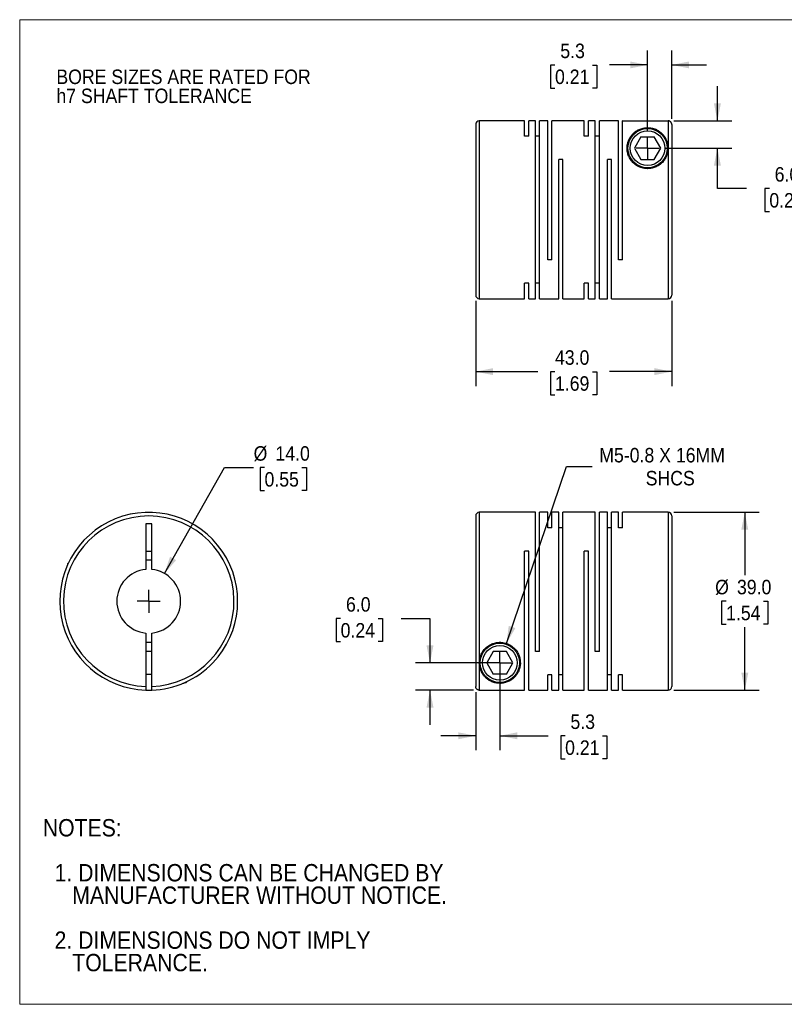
# Model space of a CAD drawing. Header units: millimetres. Extents: x 0 to 279, y 0 to 216.
# Tile 1 of 2: x 0 to 168, y 0 to 216. Entities that reach past the tile are written whole.
import ezdxf

# ---------------------------------------------------------------- set-up
doc = ezdxf.new("R2010")
doc.units = ezdxf.units.MM
doc.linetypes.add('SLD-Solid', pattern=[0])
doc.layers.add('SLD-0', color=7, linetype='SLD-Solid', lineweight=25)
doc.layers.add('TEXT', color=140, linetype='SLD-Solid', lineweight=25)
doc.styles.add('SLDTEXTSTYLE0', font='GOTHIC.TTF', dxfattribs={"width": 0.913})
doc.dimstyles.new('SLDDIMSTYLE0', dxfattribs={"dimtxt": 3.175, "dimasz": 3.81, "dimexe": 0, "dimexo": 0.0625, "dimgap": 0.79375, "dimtad": 0, "dimtih": 1, "dimtoh": 1, "dimdec": 1, "dimrnd": 1e-09, "dimzin": 4, "dimdsep": 46, "dimtxsty": 'SLDTEXTSTYLE0', "dimsah": 1, "dimcen": 0, "dimadec": 0, "dimazin": 1, "dimtfac": 1, "dimtdec": 1, "dimtofl": 0, "dimtmove": 0, "dimatfit": 3, "dimfxl": 0, "dimfrac": 2, "dimtolj": 1, "dimtzin": 12, "dimarcsym": 0})
doc.dimstyles.new('SLDDIMSTYLE1', dxfattribs={"dimtxt": 3.175, "dimasz": 3.81, "dimexe": 0, "dimexo": 0.0625, "dimgap": 0.79375, "dimtad": 0, "dimtih": 1, "dimtoh": 1, "dimdec": 1, "dimrnd": 1e-09, "dimzin": 12, "dimdsep": 46, "dimtxsty": 'SLDTEXTSTYLE0', "dimsah": 1, "dimcen": 0.09, "dimadec": 0, "dimazin": 3, "dimtfac": 1, "dimtdec": 1, "dimtmove": 0, "dimatfit": 0, "dimfxl": 0, "dimfrac": 2, "dimtolj": 1, "dimtzin": 12, "dimarcsym": 0})
doc.dimstyles.new('SLDDIMSTYLE2', dxfattribs={"dimtxt": 3.175, "dimasz": 3.81, "dimexe": 0, "dimexo": 0.0625, "dimgap": 0.79375, "dimtad": 0, "dimtih": 1, "dimtoh": 1, "dimdec": 1, "dimrnd": 1e-09, "dimzin": 4, "dimdsep": 46, "dimtxsty": 'SLDTEXTSTYLE0', "dimsah": 1, "dimcen": 0.09, "dimadec": 0, "dimazin": 1, "dimtfac": 1, "dimtdec": 1, "dimtmove": 0, "dimatfit": 0, "dimfxl": 0, "dimfrac": 2, "dimtolj": 1, "dimtzin": 12, "dimarcsym": 0})
doc.dimstyles.new('SLDDIMSTYLE3', dxfattribs={"dimtxt": 3.175, "dimasz": 3.81, "dimexe": 0, "dimexo": 0.0625, "dimgap": 0.79375, "dimtad": 0, "dimtih": 1, "dimtoh": 1, "dimdec": 1, "dimrnd": 1e-09, "dimzin": 12, "dimdsep": 46, "dimtxsty": 'SLDTEXTSTYLE0', "dimsah": 1, "dimcen": 0, "dimadec": 0, "dimazin": 3, "dimtfac": 1, "dimtdec": 1, "dimtofl": 0, "dimtmove": 0, "dimatfit": 3, "dimfxl": 0, "dimfrac": 2, "dimtolj": 1, "dimtzin": 12, "dimarcsym": 0})
doc.dimstyles.new('SLDDIMSTYLE4', dxfattribs={"dimtxt": 3.175, "dimasz": 3.81, "dimexe": 0, "dimexo": 0.0625, "dimgap": 0.79375, "dimtad": 0, "dimtih": 1, "dimtoh": 1, "dimdec": 1, "dimrnd": 1e-09, "dimzin": 4, "dimdsep": 46, "dimtxsty": 'SLDTEXTSTYLE0', "dimsah": 1, "dimcen": 0.09, "dimadec": 0, "dimazin": 1, "dimtfac": 1, "dimtdec": 1, "dimtofl": 0, "dimtmove": 0, "dimatfit": 3, "dimfxl": 0, "dimfrac": 2, "dimtolj": 1, "dimtzin": 12, "dimarcsym": 0})

# ---------------------------------------------------------------- blocks, each defined once
blk = doc.blocks.new('Block2')
at = {"color": 7, "linetype": 'SLD-Solid', "lineweight": 18}
for p, q in [((279.4, 215.9), (0, 215.9)), ((0, 0), (0, 215.9)), ((279.4, 0), (0, 0))]:
    blk.add_line(p, q, dxfattribs=at)
blk = doc.blocks.new('SW_NOTE_0_2')
at = {"layer": 'SLD-0', "color": 0, "char_height": 3.175, "attachment_point": 1, "style": 'SLDTEXTSTYLE0'}
for s, insert in [('BORE SIZES ARE RATED FOR ', (0, 4.06)), ('h7 SHAFT TOLERANCE', (0, -0.12))]:
    blk.add_mtext(s, dxfattribs=dict(at, insert=insert))
blk = doc.blocks.new('SW_NOTE_0_3')
at = {"layer": 'TEXT', "color": 0, "char_height": 3.81, "attachment_point": 1, "style": 'SLDTEXTSTYLE0'}
for s, insert in [('NOTES:', (0, 4.87)), ('  1. DIMENSIONS CAN BE CHANGED BY     ', (0, -4.99)), ('     MANUFACTURER WITHOUT NOTICE.', (0, -9.91)), ('  2. DIMENSIONS DO NOT IMPLY ', (0, -19.77)), ('     TOLERANCE.', (0, -24.69))]:
    blk.add_mtext(s, dxfattribs=dict(at, insert=insert))
blk = doc.blocks.new('_D')
at = {"layer": 'SLD-0'}
for p, q in [((31.76, 94.47), (44.95, 117.68)), ((44.95, 117.68), (51.3, 117.68)), ((53.69, 117.68), (52.73, 117.68)), ((52.73, 117.68), (52.73, 112.64)), ((61.91, 117.68), (62.87, 117.68)), ((62.87, 117.68), (62.87, 112.64)), ((52.73, 112.64), (53.69, 112.64)), ((62.87, 112.64), (61.91, 112.64))]:
    blk.add_line(p, q, dxfattribs=at)
blk.add_solid([(31.76, 94.47), (34.31, 97.4), (32.98, 98.16)], dxfattribs=at)
at = {"layer": 'SLD-0', "char_height": 3.175, "attachment_point": 1, "style": 'SLDTEXTSTYLE0'}
for s, insert in [('%%c', (51.3, 122.38)), ('14.0', (56.09, 122.38)), ('0.55', (53.69, 116.7))]:
    blk.add_mtext(s, dxfattribs=dict(at, insert=insert))
blk = doc.blocks.new('SW_CENTERMARKSYMBOL_0')
at = {"layer": 'SLD-0', "color": 0}
for q in [(0, 2.54), (-2.54, 0), (0, -2.54), (2.54, 0)]:
    blk.add_line((0, 0), q, dxfattribs=at)
blk = doc.blocks.new('_D_1')
at = {"layer": 'SLD-0'}
for p, q in [((105.3, 73.61), (105.3, 55.7)), ((100, 68.42), (100, 55.7)), ((100, 58.88), (92.38, 58.88)), ((105.3, 58.88), (115.86, 58.88)), ((119.61, 58.85), (118.64, 58.85)), ((118.64, 58.85), (118.64, 53.81)), ((127.82, 58.85), (128.79, 58.85)), ((128.79, 58.85), (128.79, 53.81)), ((118.64, 53.81), (119.61, 53.81)), ((128.79, 53.81), (127.82, 53.81))]:
    blk.add_line(p, q, dxfattribs=at)
for points in [[(100, 58.88), (96.19, 59.64), (96.19, 58.12)], [(105.3, 58.88), (109.11, 58.12), (109.11, 59.64)]]:
    blk.add_solid(points, dxfattribs=at)
at = {"layer": 'SLD-0', "char_height": 3.175, "attachment_point": 1, "style": 'SLDTEXTSTYLE0'}
for s, insert in [('5.3', (120.78, 63.55)), ('0.21', (119.61, 57.87))]:
    blk.add_mtext(s, dxfattribs=dict(at, insert=insert))
blk = doc.blocks.new('_D_2')
at = {"layer": 'SLD-0'}
for p, q in [((70.38, 84.58), (69.42, 84.58)), ((69.42, 84.58), (69.42, 79.54)), ((78.6, 84.58), (79.56, 84.58)), ((79.56, 84.58), (79.56, 79.54)), ((83.63, 84.61), (89.98, 84.61)), ((89.98, 84.61), (89.98, 74.88)), ((69.42, 79.54), (70.38, 79.54)), ((79.56, 79.54), (78.6, 79.54)), ((104.03, 74.88), (86.81, 74.88)), ((99.53, 68.89), (86.81, 68.89)), ((89.98, 68.89), (89.98, 61.27))]:
    blk.add_line(p, q, dxfattribs=at)
for points in [[(89.98, 74.88), (90.75, 78.69), (89.22, 78.69)], [(89.98, 68.89), (89.22, 65.08), (90.75, 65.08)]]:
    blk.add_solid(points, dxfattribs=at)
at = {"layer": 'SLD-0', "char_height": 3.175, "attachment_point": 1, "style": 'SLDTEXTSTYLE0'}
for s, insert in [('6.0', (71.56, 89.28)), ('0.24', (70.38, 83.6))]:
    blk.add_mtext(s, dxfattribs=dict(at, insert=insert))
blk = doc.blocks.new('_D_3')
at = {"layer": 'SLD-0'}
for p, q in [((106.75, 79.14), (119.95, 117.94)), ((119.95, 117.94), (125.51, 117.94))]:
    blk.add_line(p, q, dxfattribs=at)
blk.add_solid([(106.75, 79.14), (108.7, 82.5), (107.25, 82.99)], dxfattribs=at)
at = {"layer": 'SLD-0', "char_height": 3.175, "attachment_point": 1, "style": 'SLDTEXTSTYLE0'}
for s, insert in [('M5-0.8 X 16MM', (127.1, 122)), ('SHCS', (137.28, 116.96))]:
    blk.add_mtext(s, dxfattribs=dict(at, insert=insert))
blk = doc.blocks.new('_D_4')
at = {"layer": 'SLD-0'}
for p, q in [((143.47, 107.88), (162.19, 107.88)), ((159.01, 107.88), (159.01, 94.07)), ((154.91, 88.38), (153.94, 88.38)), ((153.94, 88.38), (153.94, 83.34)), ((163.12, 88.38), (164.08, 88.38)), ((164.08, 88.38), (164.08, 83.34)), ((153.94, 83.34), (154.91, 83.34)), ((159.01, 68.88), (159.01, 82.7)), ((164.08, 83.34), (163.12, 83.34)), ((143.47, 68.88), (162.19, 68.88))]:
    blk.add_line(p, q, dxfattribs=at)
for points in [[(159.01, 107.88), (158.25, 104.07), (159.77, 104.07)], [(159.01, 68.88), (159.77, 72.69), (158.25, 72.69)]]:
    blk.add_solid(points, dxfattribs=at)
at = {"layer": 'SLD-0', "char_height": 3.175, "attachment_point": 1, "style": 'SLDTEXTSTYLE0'}
for s, insert in [('%%c', (152.51, 93.08)), ('39.0', (157.3, 93.08)), ('1.54', (154.91, 87.4))]:
    blk.add_mtext(s, dxfattribs=dict(at, insert=insert))
blk = doc.blocks.new('SW_CENTERMARKSYMBOL_1')
at = {"layer": 'SLD-0', "color": 0}
for q in [(0, 2.54), (-2.54, 0), (0, -2.54), (2.54, 0)]:
    blk.add_line((0, 0), q, dxfattribs=at)
blk = doc.blocks.new('_D_6')
at = {"layer": 'SLD-0'}
for p, q in [((100, 154.26), (100, 135.56)), ((143, 154.26), (143, 135.56)), ((100, 138.73), (113.64, 138.73)), ((117.39, 138.71), (116.42, 138.71)), ((116.42, 138.71), (116.42, 133.67)), ((125.6, 138.71), (126.57, 138.71)), ((126.57, 138.71), (126.57, 133.67)), ((143, 138.73), (129.35, 138.73)), ((116.42, 133.67), (117.39, 133.67)), ((126.57, 133.67), (125.6, 133.67))]:
    blk.add_line(p, q, dxfattribs=at)
for points in [[(100, 138.73), (103.81, 137.97), (103.81, 139.5)], [(143, 138.73), (139.19, 139.5), (139.19, 137.97)]]:
    blk.add_solid(points, dxfattribs=at)
at = {"layer": 'SLD-0', "char_height": 3.175, "attachment_point": 1, "style": 'SLDTEXTSTYLE0'}
for s, insert in [('43.0', (117.39, 143.41)), ('1.69', (117.39, 137.72))]:
    blk.add_mtext(s, dxfattribs=dict(at, insert=insert))
blk = doc.blocks.new('_D_7')
at = {"layer": 'SLD-0'}
for p, q in [((137.7, 191.54), (137.7, 209.15)), ((143, 194.19), (143, 209.15)), ((117.39, 205.95), (116.42, 205.95)), ((116.42, 205.95), (116.42, 200.91)), ((125.6, 205.95), (126.57, 205.95)), ((126.57, 205.95), (126.57, 200.91)), ((137.7, 205.98), (129.35, 205.98)), ((143, 205.98), (150.62, 205.98)), ((116.42, 200.91), (117.39, 200.91)), ((126.57, 200.91), (125.6, 200.91))]:
    blk.add_line(p, q, dxfattribs=at)
for points in [[(137.7, 205.98), (133.89, 206.74), (133.89, 205.22)], [(143, 205.98), (146.81, 205.22), (146.81, 206.74)]]:
    blk.add_solid(points, dxfattribs=at)
at = {"layer": 'SLD-0', "char_height": 3.175, "attachment_point": 1, "style": 'SLDTEXTSTYLE0'}
for s, insert in [('5.3', (118.56, 210.65)), ('0.21', (117.39, 204.97))]:
    blk.add_mtext(s, dxfattribs=dict(at, insert=insert))
blk = doc.blocks.new('_D_8')
at = {"layer": 'SLD-0'}
for p, q in [((153.01, 193.72), (153.01, 201.34)), ((143.47, 193.72), (156.19, 193.72)), ((141.51, 187.73), (156.19, 187.73)), ((153.01, 178.9), (153.01, 187.73)), ((159.36, 178.9), (153.01, 178.9)), ((164.4, 178.88), (163.43, 178.88)), ((163.43, 178.88), (163.43, 173.84)), ((172.61, 178.88), (173.58, 178.88)), ((173.58, 178.88), (173.58, 173.84)), ((163.43, 173.84), (164.4, 173.84)), ((173.58, 173.84), (172.61, 173.84))]:
    blk.add_line(p, q, dxfattribs=at)
for points in [[(153.01, 193.72), (153.77, 197.53), (152.25, 197.53)], [(153.01, 187.73), (152.25, 183.92), (153.77, 183.92)]]:
    blk.add_solid(points, dxfattribs=at)
at = {"layer": 'SLD-0', "char_height": 3.175, "attachment_point": 1, "style": 'SLDTEXTSTYLE0'}
for s, insert in [('6.0', (165.57, 183.58)), ('0.24', (164.4, 177.89))]:
    blk.add_mtext(s, dxfattribs=dict(at, insert=insert))
blk = doc.blocks.new('SW_CENTERMARKSYMBOL_3')
at = {"layer": 'SLD-0', "color": 0}
for q in [(0, 2.54), (-2.54, 0), (0, -2.54), (2.54, 0)]:
    blk.add_line((0, 0), q, dxfattribs=at)

msp = doc.modelspace()

# ---------------------------------------------------------------- linework, layer by layer
for p, q in [((100, 192.93), (100, 155.53)), ((110.7, 193.73), (100.8, 193.73)), ((100.8, 193.73), (100.8, 154.73)), ((110.7, 190.34), (110.7, 193.73)), ((113.1, 193.73), (111.62, 193.73)), ((111.62, 190.34), (111.62, 193.73)), ((113.1, 154.73), (113.1, 193.73)), ((115.8, 193.73), (114.02, 193.73)), ((114.02, 154.73), (114.02, 193.73)), ((115.8, 163.23), (115.8, 193.73)), ((123.8, 193.73), (116.72, 193.73)), ((116.72, 163.23), (116.72, 193.73)), ((123.8, 190.34), (123.8, 193.73)), ((126.2, 193.73), (124.72, 193.73)), ((124.72, 190.34), (124.72, 193.73)), ((126.2, 154.73), (126.2, 193.73)), ((131.3, 193.73), (127.12, 193.73)), ((127.12, 154.73), (127.12, 193.73)), ((131.3, 163.23), (131.3, 193.73)), ((132.3, 193.73), (132.22, 193.73)), ((132.22, 163.23), (132.22, 193.73)), ((132.3, 193.72), (132.3, 193.73)), ((132.3, 193.72), (142.2, 193.72)), ((142.2, 193.72), (142.2, 187.73)), ((143, 192.92), (143, 155.53)), ((111.62, 190.34), (110.7, 190.34)), ((114.02, 190.34), (113.1, 190.34)), ((124.72, 190.34), (123.8, 190.34)), ((127.12, 190.34), (126.2, 190.34)), ((136.25, 190.23), (134.81, 187.73)), ((136.25, 190.23), (139.14, 190.23)), ((140.58, 187.73), (139.14, 190.23)), ((134.81, 187.73), (136.25, 185.23)), ((139.14, 185.23), (140.58, 187.73)), ((142.2, 187.73), (142.2, 154.73)), ((119.12, 185.23), (118.2, 185.23)), ((118.2, 154.73), (118.2, 185.23)), ((119.12, 154.73), (119.12, 185.23)), ((129.82, 185.23), (128.9, 185.23)), ((128.9, 154.73), (128.9, 185.23)), ((129.82, 154.73), (129.82, 185.23)), ((136.25, 185.23), (139.14, 185.23)), ((116.72, 163.23), (115.8, 163.23)), ((132.22, 163.23), (131.3, 163.23)), ((111.62, 158.13), (110.7, 158.13)), ((110.7, 154.73), (110.7, 158.13)), ((111.62, 154.73), (111.62, 158.13)), ((114.02, 158.13), (113.1, 158.13)), ((124.72, 158.13), (123.8, 158.13)), ((123.8, 154.73), (123.8, 158.13)), ((124.72, 154.73), (124.72, 158.13)), ((127.12, 158.13), (126.2, 158.13)), ((100.8, 154.73), (110.7, 154.73)), ((111.62, 154.73), (113.1, 154.73)), ((114.02, 154.73), (118.2, 154.73)), ((119.12, 154.73), (123.8, 154.73)), ((124.72, 154.73), (126.2, 154.73)), ((127.12, 154.73), (128.9, 154.73)), ((129.82, 154.73), (142.2, 154.73)), ((100, 107.08), (100, 69.69)), ((113.1, 107.88), (100.8, 107.88)), ((100.8, 107.88), (100.8, 74.88)), ((113.1, 77.38), (113.1, 107.88)), ((115.8, 107.88), (114.02, 107.88)), ((114.02, 77.38), (114.02, 107.88)), ((115.8, 104.48), (115.8, 107.88)), ((118.2, 107.88), (116.72, 107.88)), ((116.72, 104.48), (116.72, 107.88)), ((118.2, 68.88), (118.2, 107.88)), ((126.2, 107.88), (119.12, 107.88)), ((119.12, 68.88), (119.12, 107.88)), ((126.2, 77.38), (126.2, 107.88)), ((128.9, 107.88), (127.12, 107.88)), ((127.12, 77.38), (127.12, 107.88)), ((128.9, 68.88), (128.9, 107.88)), ((131.3, 107.88), (129.82, 107.88)), ((129.82, 68.88), (129.82, 107.88)), ((131.3, 104.48), (131.3, 107.88)), ((142.2, 107.88), (132.22, 107.88)), ((132.22, 104.48), (132.22, 107.88)), ((142.2, 107.88), (142.2, 68.88)), ((143, 107.08), (143, 69.68)), ((28.95, 105.38), (27.65, 105.38)), ((27.65, 105.38), (27.65, 95.35)), ((28.95, 95.35), (28.95, 105.38)), ((116.72, 104.48), (115.8, 104.48)), ((119.12, 104.48), (118.2, 104.48)), ((129.82, 104.48), (128.9, 104.48)), ((132.22, 104.48), (131.3, 104.48)), ((27.65, 99.38), (28.95, 99.38)), ((111.62, 99.38), (110.7, 99.38)), ((110.7, 68.89), (110.7, 99.38)), ((111.62, 68.88), (111.62, 99.38)), ((124.72, 99.38), (123.8, 99.38)), ((123.8, 68.88), (123.8, 99.38)), ((124.72, 68.88), (124.72, 99.38)), ((10.71, 96.78), (10.5, 96.58)), ((10.5, 96.58), (10.5, 96.34)), ((10.5, 96.58), (10.61, 96.58)), ((27.65, 81.41), (27.65, 69.69)), ((28.95, 69.69), (28.95, 81.41)), ((28.95, 77.38), (27.65, 77.38)), ((103.85, 77.38), (102.41, 74.88)), ((106.74, 77.38), (103.85, 77.38)), ((108.18, 74.88), (106.74, 77.38)), ((114.02, 77.38), (113.1, 77.38)), ((127.12, 77.38), (126.2, 77.38)), ((100.8, 74.88), (100.8, 68.89)), ((102.41, 74.88), (103.85, 72.38)), ((106.74, 72.38), (108.18, 74.88)), ((27.65, 72.38), (28.95, 72.38)), ((106.74, 72.38), (103.85, 72.38)), ((116.72, 72.28), (115.8, 72.28)), ((115.8, 68.88), (115.8, 72.28)), ((116.72, 68.88), (116.72, 72.28)), ((119.12, 72.28), (118.2, 72.28)), ((129.82, 72.28), (128.9, 72.28)), ((132.22, 72.28), (131.3, 72.28)), ((131.3, 68.88), (131.3, 72.28)), ((132.22, 68.88), (132.22, 72.28)), ((36.27, 70.58), (36.5, 70.58)), ((36.5, 70.58), (36.71, 70.78)), ((36.5, 70.58), (36.5, 70.69)), ((100.8, 68.89), (110.7, 68.89)), ((111.62, 68.88), (115.8, 68.88)), ((116.72, 68.88), (118.2, 68.88)), ((119.12, 68.88), (123.8, 68.88)), ((124.72, 68.88), (128.9, 68.88)), ((129.82, 68.88), (131.3, 68.88)), ((132.22, 68.88), (142.2, 68.88))]:
    msp.add_line(p, q)
for centre, radius in [((137.7, 187.73), 4.3), ((137.7, 187.73), 3.8), ((105.3, 74.88), 4.3), ((105.3, 74.88), 3.8)]:
    msp.add_circle(centre, radius)
for centre, radius, start, end in [((100.8, 192.93), 0.8, 90, 180), ((100.8, 155.53), 0.8, 180, 270), ((142.2, 155.53), 0.8, 270, 0), ((28.3, 88.38), 19.5, 316.1869, 268.0898), ((28.3, 88.38), 18.7, 271.992, 268.008), ((100.8, 107.08), 0.8, 90, 180), ((142.2, 107.08), 0.8, 360, 90), ((28.3, 88.38), 9, 85.8584, 94.1416), ((28.3, 88.38), 7, 95.328, 264.672), ((28.3, 88.38), 7, 275.328, 84.672), ((28.3, 88.38), 9, 265.8584, 274.1416), ((28.3, 88.38), 19.5, 271.9102, 316.1869), ((142.2, 69.68), 0.8, 270, 0), ((28.3, 88.38), 19.5, 268.0898, 271.9129)]:
    msp.add_arc(centre, radius, start, end)
for points, knots in [([(142.2, 187.73), (142.2, 188.27), (142.06, 189.02), (141.66, 189.91), (141.27, 190.5), (140.79, 191.03), (140.29, 191.43), (139.84, 191.7), (139.46, 191.88), (139.05, 192.03), (138.58, 192.16), (138.06, 192.23), (137.51, 192.24), (136.97, 192.18), (136.49, 192.08), (136.05, 191.93), (135.54, 191.7), (134.98, 191.35), (134.44, 190.86), (133.99, 190.31), (133.63, 189.7), (133.36, 189.01), (133.21, 188.26), (133.18, 187.46), (133.3, 186.64), (133.61, 185.79), (134.1, 184.97), (134.8, 184.24), (135.7, 183.65), (136.54, 183.36), (137.22, 183.25), (137.87, 183.22), (138.69, 183.31), (139.63, 183.63), (140.45, 184.13), (141.12, 184.76), (141.62, 185.48), (141.96, 186.23), (142.16, 186.99), (142.2, 187.49), (142.2, 187.73)], [0, 0, 0, 0, 0.06223, 0.09355, 0.124752, 0.155914, 0.187298, 0.204082, 0.21871, 0.235532, 0.250076, 0.26627, 0.281408, 0.296184, 0.312791, 0.327335, 0.344132, 0.375368, 0.406533, 0.437515, 0.468652, 0.499851, 0.532648, 0.562116, 0.59447, 0.624545, 0.65637, 0.686925, 0.718189, 0.749231, 0.762668, 0.776104, 0.804051, 0.831993, 0.859747, 0.887966, 0.915288, 0.943908, 0.970974, 1, 1, 1, 1]), ([(143, 192.92), (143, 192.95), (142.99, 193.01), (142.98, 193.1), (142.96, 193.18), (142.92, 193.26), (142.89, 193.33), (142.84, 193.4), (142.79, 193.46), (142.74, 193.51), (142.68, 193.56), (142.62, 193.6), (142.56, 193.63), (142.5, 193.66), (142.44, 193.69), (142.38, 193.7), (142.32, 193.71), (142.26, 193.72), (142.22, 193.72), (142.2, 193.72)], [0, 0, 0, 0, 0.071069, 0.140606, 0.208613, 0.275089, 0.340035, 0.403449, 0.465332, 0.525685, 0.584507, 0.641799, 0.69756, 0.751791, 0.804492, 0.855663, 0.905304, 0.953416, 1, 1, 1, 1]), ([(100.8, 74.88), (100.8, 74.63), (100.84, 74.11), (101.03, 73.38), (101.33, 72.71), (101.73, 72.11), (102.21, 71.58), (102.7, 71.19), (103.15, 70.92), (103.53, 70.73), (103.94, 70.58), (104.41, 70.46), (104.93, 70.38), (105.49, 70.37), (106.03, 70.43), (106.5, 70.54), (106.94, 70.69), (107.46, 70.92), (108.01, 71.27), (108.56, 71.75), (109.01, 72.3), (109.37, 72.92), (109.64, 73.61), (109.79, 74.35), (109.81, 75.16), (109.69, 75.98), (109.39, 76.83), (108.9, 77.64), (108.19, 78.38), (107.3, 78.96), (106.25, 79.32), (105.13, 79.42), (104.03, 79.25), (103.02, 78.81), (102.17, 78.17), (101.53, 77.4), (100.94, 76.28), (100.8, 75.42), (100.8, 74.88)], [0, 0, 0, 0, 0.029363, 0.062366, 0.093694, 0.124904, 0.156074, 0.187466, 0.204254, 0.218886, 0.235713, 0.250261, 0.266459, 0.2816, 0.29638, 0.312991, 0.327539, 0.34434, 0.375585, 0.406758, 0.437748, 0.468893, 0.5001, 0.532906, 0.562381, 0.594744, 0.624826, 0.65666, 0.687223, 0.718495, 0.749545, 0.780845, 0.812143, 0.843285, 0.87477, 0.905364, 0.937416, 1, 1, 1, 1]), ([(27.65, 69.69), (27.65, 69.67), (27.65, 69.61), (27.65, 69.54), (27.65, 69.46), (27.65, 69.36), (27.65, 69.24), (27.65, 69.12), (27.65, 69.02), (27.65, 68.95), (27.65, 68.9), (27.65, 68.89), (27.65, 68.89)], [0, 0, 0, 0, 0.062757, 0.124959, 0.187214, 0.250129, 0.374738, 0.499773, 0.62467, 0.749998, 0.874891, 1, 1, 1, 1]), ([(28.95, 68.89), (28.95, 68.89), (28.95, 68.89), (28.95, 68.91), (28.95, 68.93), (28.95, 68.97), (28.95, 69.01), (28.95, 69.06), (28.95, 69.14), (28.95, 69.24), (28.95, 69.38), (28.95, 69.54), (28.95, 69.64), (28.95, 69.69)], [0, 0, 0, 0, 0.073591, 0.144978, 0.215062, 0.284793, 0.355135, 0.42703, 0.501358, 0.623738, 0.75084, 0.875648, 1, 1, 1, 1]), ([(35.81, 70.38), (35.81, 70.38), (35.81, 70.38), (35.89, 70.42), (36, 70.47), (36.09, 70.5), (36.18, 70.54), (36.24, 70.57), (36.26, 70.58)], [0, 0, 0, 0, 0.132878, 0.499099, 0.630606, 0.767865, 0.911476, 1, 1, 1, 1]), ([(100.8, 68.89), (100.77, 68.89), (100.71, 68.89), (100.62, 68.91), (100.53, 68.93), (100.45, 68.97), (100.37, 69.01), (100.3, 69.06), (100.21, 69.14), (100.13, 69.24), (100.05, 69.38), (100.01, 69.54), (100, 69.64), (100, 69.69)], [0, 0, 0, 0, 0.073591, 0.144978, 0.215062, 0.284793, 0.355135, 0.42703, 0.501358, 0.623738, 0.75084, 0.875648, 1, 1, 1, 1])]:
    msp.add_open_spline(points, degree=3, knots=knots)

# ---------------------------------------------------------------- block references
at = {"color": 7, "linetype": 'Continuous'}
msp.add_blockref('Block2', (0, 0), dxfattribs=at)
at = {"layer": 'SLD-0'}
for name, p in [('SW_NOTE_0_2', (8.05, 200.91)), ('SW_CENTERMARKSYMBOL_3', (137.7, 187.73)), ('SW_CENTERMARKSYMBOL_0', (28.3, 88.38)), ('SW_CENTERMARKSYMBOL_1', (105.3, 74.88))]:
    msp.add_blockref(name, p, dxfattribs=at)
at = {"layer": 'TEXT'}
msp.add_blockref('SW_NOTE_0_3', (5.07, 35.75), dxfattribs=at)

# ---------------------------------------------------------------- dimensions: what is measured, and where the dimension line sits
at = {"layer": 'SLD-0'}
for base, p1, p2, dimstyle, picture, middle in [((137.7, 205.98), (143, 192.92), (137.7, 190.27), 'SLDDIMSTYLE1', '_D_7', (121.5, 205.98)), ((100, 138.73), (143, 155.53), (100, 155.53), 'SLDDIMSTYLE4', '_D_6', (121.5, 138.73)), ((105.3, 58.88), (100, 69.69), (105.3, 74.88), 'SLDDIMSTYLE1', '_D_1', (123.71, 58.88))]:
    dim = msp.add_linear_dim(base=base, p1=p1, p2=p2, dimstyle=dimstyle, dxfattribs=at)
    dim.commit()
    dim.dimension.update_dxf_attribs({"geometry": picture, "text_midpoint": middle, "dimtype": 160})
for base, p1, p2, picture, middle in [((153.01, 187.73), (142.2, 193.72), (140.24, 187.73), '_D_8', (153.01, 178.9)), ((89.98, 74.88), (100.8, 68.89), (105.3, 74.88), '_D_2', (89.98, 84.61))]:
    dim = msp.add_linear_dim(base=base, p1=p1, p2=p2, angle=90, dimstyle='SLDDIMSTYLE2', dxfattribs=at)
    dim.commit()
    dim.dimension.update_dxf_attribs({"geometry": picture, "text_midpoint": middle, "dimtype": 160})
dim = msp.add_diameter_dim_2p(p1=(24.84, 82.29), p2=(31.76, 94.47), dimstyle='SLDDIMSTYLE0', dxfattribs=at)
dim.commit()
dim.dimension.update_dxf_attribs({"geometry": '_D', "text_midpoint": (57.8, 117.68), "dimtype": 163})
dim = msp.add_diameter_dim_2p(p1=(103.85, 70.62), p2=(106.75, 79.14), text='M5-0.8 X 16MM\\PSHCS', dimstyle='SLDDIMSTYLE3', override={"dimpost": '<>'}, dxfattribs=at)
dim.commit()
dim.dimension.update_dxf_attribs({"geometry": '_D_3', "text_midpoint": (142.55, 117.94), "dimtype": 163})
dim = msp.add_linear_dim(base=(159.01, 68.88), p1=(142.2, 107.88), p2=(142.2, 68.88), angle=90, text='%%c<>', dimstyle='SLDDIMSTYLE4', dxfattribs=at)
dim.commit()
dim.dimension.update_dxf_attribs({"geometry": '_D_4', "text_midpoint": (159.01, 88.38), "dimtype": 160})

doc.saveas('drawing.dxf')
